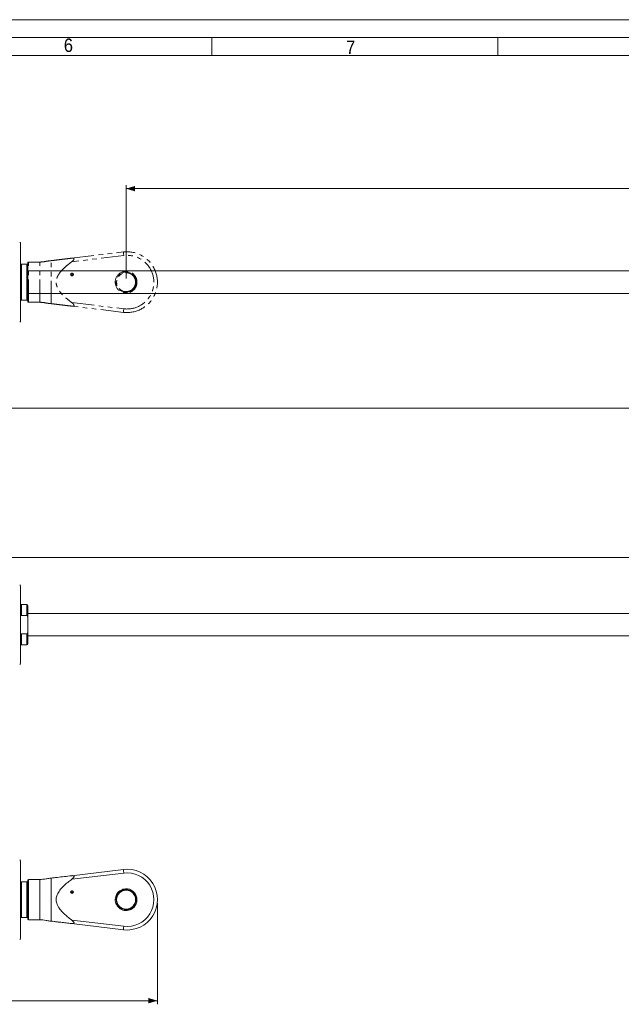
# Model space of a CAD drawing. Header units: millimetres. Extents: x 40 to 3324, y 40 to 2336.
# Tile 7 of 8: x 1785 to 2458, y 1235 to 2336. Entities that reach past the tile are written whole.
import ezdxf

# ---------------------------------------------------------------- set-up
doc = ezdxf.new("R2010")
doc.units = ezdxf.units.MM
doc.header["$LTSCALE"] = 4
doc.linetypes.add('SLD-Combinazione-di-due-tratteggi', pattern=[12.7, 6.35, -1.27, 1.27, -1.27, 1.27, -1.27])
doc.linetypes.add('SLD-Solido', pattern=[0])
doc.styles.add('SLDTEXTSTYLE0', font='GOTHIC.TTF', dxfattribs={"width": 0.913})
doc.styles.add('SLDTEXTSTYLE3', font='CALIBRI.TTF')
doc.styles.add('SLDTEXTSTYLE4', font='CALIBRIB.TTF')
doc.dimstyles.new('SLDDIMSTYLE0', dxfattribs={"dimtxt": 29.633333, "dimasz": 10, "dimexe": 0, "dimexo": 0.0625, "dimgap": 7.408333, "dimtad": 1, "dimrnd": 1e-09, "dimzin": 12, "dimdsep": 46, "dimtxsty": 'SLDTEXTSTYLE4', "dimsah": 1, "dimcen": 0.09, "dimadec": 0, "dimazin": 3, "dimtfac": 1, "dimtofl": 0, "dimtmove": 0, "dimatfit": 3, "dimfxl": 0, "dimfrac": 2, "dimtolj": 1, "dimtzin": 12, "dimarcsym": 0})

# ---------------------------------------------------------------- blocks, each defined once
blk = doc.blocks.new('_D')
at = {"color": 7, "linetype": 'SLD-Solido', "lineweight": 0}
for p, q in [((215.7, 2038.6), (215.7, 1897.6)), ((3139.2, 2038.6), (3139.2, 1897.6)), ((215.7, 1901.6), (3139.2, 1901.6))]:
    blk.add_line(p, q, dxfattribs=at)
for points in [[(215.7, 1901.6), (225.7, 1898.6), (225.7, 1904.6)], [(3139.2, 1901.6), (3129.2, 1904.6), (3129.2, 1898.6)]]:
    blk.add_solid(points, dxfattribs=at)
at = {"color": 7, "linetype": 'SLD-Solido', "lineweight": 0, "insert": (1612.3, 1941.1), "char_height": 29.63, "attachment_point": 1, "style": 'SLDTEXTSTYLE3'}
blk.add_mtext('2923,50', dxfattribs=at)
blk = doc.blocks.new('_D_2')
at = {"color": 7, "linetype": 'SLD-Solido', "lineweight": 0}
for p, q in [((1904.2, 2046.6), (1904.2, 2151.1)), ((1904.2, 2147.1), (3104.2, 2147.1)), ((3104.2, 2046.6), (3104.2, 2151.1))]:
    blk.add_line(p, q, dxfattribs=at)
for points in [[(1904.2, 2147.1), (1914.2, 2144.1), (1914.2, 2150.1)], [(3104.2, 2147.1), (3094.2, 2150.1), (3094.2, 2144.1)]]:
    blk.add_solid(points, dxfattribs=at)
at = {"color": 7, "linetype": 'SLD-Solido', "lineweight": 0, "insert": (2464.2, 2186.6), "char_height": 29.63, "attachment_point": 1, "style": 'SLDTEXTSTYLE3'}
blk.add_mtext('1200', dxfattribs=at)
blk = doc.blocks.new('_D_3')
at = {"color": 7, "linetype": 'SLD-Solido', "lineweight": 0}
for p, q in [((250.7, 1696.8), (250.7, 1738.7)), ((250.7, 1734.7), (3104.2, 1734.7)), ((3104.2, 1696.8), (3104.2, 1738.7))]:
    blk.add_line(p, q, dxfattribs=at)
for points in [[(250.7, 1734.7), (260.7, 1731.7), (260.7, 1737.7)], [(3104.2, 1734.7), (3094.2, 1737.7), (3094.2, 1731.7)]]:
    blk.add_solid(points, dxfattribs=at)
at = {"color": 7, "linetype": 'SLD-Solido', "lineweight": 0, "insert": (1612.3, 1774.2), "char_height": 29.63, "attachment_point": 1, "style": 'SLDTEXTSTYLE3'}
blk.add_mtext('2853,50', dxfattribs=at)
blk = doc.blocks.new('_D_5')
at = {"color": 7, "linetype": 'SLD-Solido', "lineweight": 0}
for p, q in [((215.7, 1348.3), (215.7, 1235.3)), ((1939.2, 1348.3), (1939.2, 1235.3)), ((215.7, 1239.3), (1939.2, 1239.3))]:
    blk.add_line(p, q, dxfattribs=at)
for points in [[(215.7, 1239.3), (225.7, 1236.3), (225.7, 1242.3)], [(1939.2, 1239.3), (1929.2, 1242.3), (1929.2, 1236.3)]]:
    blk.add_solid(points, dxfattribs=at)
at = {"color": 7, "linetype": 'SLD-Solido', "lineweight": 0, "insert": (1012.3, 1278.8), "char_height": 29.63, "attachment_point": 1, "style": 'SLDTEXTSTYLE3'}
blk.add_mtext('1723,50', dxfattribs=at)

msp = doc.modelspace()

# ---------------------------------------------------------------- linework, layer by layer
at = {"color": 7, "linetype": 'SLD-Solido', "lineweight": 0}
for p, q in [((3324, 2336), (40, 2336)), ((3304, 2316), (60, 2316)), ((2000, 2296), (2000, 2316)), ((2320, 2316), (2320, 2296))]:
    msp.add_line(p, q, dxfattribs=at)
at = {"color": 7, "linetype": 'SLD-Solido', "lineweight": 15}
for p, q in [((3284, 2296), (80, 2296)), ((1786.247, 2086.068), (1786.247, 1999.068)), ((1787.247, 2022.568), (1787.247, 2062.568)), ((1787.247, 2062.568), (1793.247, 2062.568)), ((1793.247, 2022.568), (1793.247, 2062.568)), ((1794.247, 2022.568), (1794.247, 2062.568)), ((2994.247, 2055.068), (1794.247, 2055.068)), ((1794.247, 2030.068), (2994.247, 2030.068)), ((1793.247, 2022.568), (1787.247, 2022.568)), ((1786.247, 1703.191), (1786.247, 1616.191)), ((1793.247, 1682.191), (1787.247, 1682.191)), ((1794.247, 1667.581), (1794.247, 1681.191)), ((1793.247, 1669.998), (1787.247, 1669.998)), ((2994.247, 1672.191), (1794.247, 1672.191)), ((1794.247, 1667.581), (1794.247, 1651.801)), ((1794.247, 1638.191), (1794.247, 1651.801)), ((1787.247, 1649.383), (1793.247, 1649.383)), ((1794.247, 1647.191), (2994.247, 1647.191)), ((1787.247, 1637.191), (1793.247, 1637.191)), ((1786.247, 1395.764), (1786.247, 1308.764)), ((1820.275, 1328.239), (1820.275, 1376.289)), ((1843.097, 1379.034), (1901.187, 1386.021)), ((1901.665, 1382.049), (1843.401, 1375.042)), ((1787.247, 1332.264), (1787.247, 1372.264)), ((1787.247, 1372.264), (1793.247, 1372.264)), ((1793.247, 1332.264), (1793.247, 1372.264)), ((1794.247, 1330.764), (1794.247, 1373.764)), ((1794.247, 1332.264), (1794.247, 1372.264)), ((1807.596, 1374.764), (1795.247, 1374.764)), ((1843.247, 1362.178), (1843.31, 1362.001)), ((1843.447, 1361.612), (1843.31, 1362.001)), ((1844.047, 1361.612), (1844.185, 1362.001)), ((1844.185, 1362.001), (1844.247, 1362.178)), ((1900.451, 1362.695), (1900.092, 1363.681)), ((1901.171, 1364.018), (1901.532, 1363.027)), ((1793.247, 1332.264), (1787.247, 1332.264)), ((1908.403, 1340.847), (1908.043, 1341.833)), ((1909.086, 1342.274), (1909.446, 1341.283)), ((1795.247, 1329.764), (1807.596, 1329.764)), ((1901.187, 1318.507), (1843.097, 1325.494)), ((1843.401, 1329.486), (1901.665, 1322.479))]:
    msp.add_line(p, q, dxfattribs=at)
at = {"color": 7, "linetype": 'SLD-Combinazione-di-due-tratteggi', "lineweight": 0}
for p, q in [((1786.247, 2086.068), (1786.247, 1999.068)), ((1786.247, 2086.068), (1786.247, 1999.068)), ((1843.097, 2069.338), (1901.187, 2076.325)), ((1901.665, 2072.353), (1843.401, 2065.345)), ((1787.247, 2022.568), (1787.247, 2062.568)), ((1787.247, 2062.568), (1793.247, 2062.568)), ((1787.247, 2022.568), (1787.247, 2062.568)), ((1787.247, 2062.568), (1793.247, 2062.568)), ((1793.247, 2022.568), (1793.247, 2062.568)), ((1793.247, 2022.568), (1793.247, 2062.568)), ((1794.247, 2021.068), (1794.247, 2064.068)), ((1794.247, 2022.568), (1794.247, 2062.568)), ((1794.247, 2022.568), (1794.247, 2062.568)), ((1807.596, 2065.068), (1795.247, 2065.068)), ((1820.275, 2018.543), (1820.275, 2066.593)), ((2994.247, 2055.068), (1794.247, 2055.068)), ((1843.247, 2052.482), (1843.31, 2052.305)), ((1843.447, 2051.916), (1843.31, 2052.305)), ((1844.047, 2051.916), (1844.185, 2052.305)), ((1844.185, 2052.305), (1844.247, 2052.482)), ((1900.451, 2052.998), (1900.092, 2053.985)), ((1901.171, 2054.322), (1901.532, 2053.331)), ((1794.247, 2030.068), (2994.247, 2030.068)), ((1908.403, 2031.151), (1908.043, 2032.137)), ((1909.086, 2032.578), (1909.446, 2031.587)), ((1793.247, 2022.568), (1787.247, 2022.568)), ((1793.247, 2022.568), (1787.247, 2022.568)), ((1795.247, 2020.068), (1807.596, 2020.068)), ((1901.187, 2008.811), (1843.097, 2015.798)), ((1843.401, 2019.79), (1901.665, 2012.783))]:
    msp.add_line(p, q, dxfattribs=at)
at = {"color": 8, "linetype": 'SLD-Combinazione-di-due-tratteggi', "lineweight": 0}
for p, q in [((1795.247, 2020.068), (1795.247, 2065.068)), ((1807.596, 2020.068), (1807.596, 2065.068))]:
    msp.add_line(p, q, dxfattribs=at)
at = {"color": 8, "linetype": 'SLD-Solido', "lineweight": 15}
for p, q in [((1787.247, 1669.998), (1787.247, 1682.191)), ((1793.247, 1669.998), (1793.247, 1682.191)), ((1787.247, 1637.191), (1787.247, 1649.383)), ((1793.247, 1637.191), (1793.247, 1649.383)), ((1795.247, 1329.764), (1795.247, 1374.764)), ((1807.596, 1329.764), (1807.596, 1374.764))]:
    msp.add_line(p, q, dxfattribs=at)
at = {"color": 7, "linetype": 'SLD-Combinazione-di-due-tratteggi', "lineweight": 0, "flags": 128}
for points in [[(1901.665, 2072.353), (1901.571, 2073.128), (1901.482, 2073.873), (1901.399, 2074.56), (1901.327, 2075.161), (1901.267, 2075.655), (1901.223, 2076.022), (1901.196, 2076.248), (1901.187, 2076.325)], [(1901.665, 2012.783), (1901.571, 2012.008), (1901.482, 2011.263), (1901.399, 2010.576), (1901.327, 2009.974), (1901.267, 2009.48), (1901.223, 2009.113), (1901.196, 2008.887), (1901.187, 2008.811)]]:
    msp.add_lwpolyline(points, dxfattribs=at)
at = {"color": 7, "linetype": 'SLD-Solido', "lineweight": 15, "flags": 128}
for points in [[(1901.665, 1382.049), (1901.571, 1382.824), (1901.482, 1383.569), (1901.399, 1384.256), (1901.327, 1384.857), (1901.267, 1385.351), (1901.223, 1385.718), (1901.196, 1385.944), (1901.187, 1386.021)], [(1901.665, 1322.479), (1901.571, 1321.704), (1901.482, 1320.959), (1901.399, 1320.272), (1901.327, 1319.67), (1901.267, 1319.177), (1901.223, 1318.81), (1901.196, 1318.584), (1901.187, 1318.507)]]:
    msp.add_lwpolyline(points, dxfattribs=at)
at = {"color": 7, "linetype": 'SLD-Combinazione-di-due-tratteggi', "lineweight": 0}
for centre, radius in [((1843.747, 2051.068), 1.5), ((1904.247, 2042.568), 11.1), ((1904.247, 2042.568), 10.6)]:
    msp.add_circle(centre, radius, dxfattribs=at)
at = {"color": 7, "linetype": 'SLD-Solido', "lineweight": 15}
for centre, radius in [((1843.747, 1360.764), 1.5), ((1904.247, 1352.264), 11.1), ((1904.247, 1352.264), 10.6)]:
    msp.add_circle(centre, radius, dxfattribs=at)
for centre, radius, start, end in [((1785.247, 2086.068), 1, 0, 90), ((1785.247, 1999.068), 1, 270, 0), ((1785.247, 1703.191), 1, 0, 90), ((1787.247, 1683.191), 1, 180, 270), ((1793.247, 1681.191), 1, 0, 90), ((1787.247, 1636.191), 1, 90, 180), ((1793.247, 1638.191), 1, 270, 0), ((1785.247, 1616.191), 1, 270, 0), ((1785.247, 1395.764), 1, 0, 90), ((1905.247, 1352.264), 34, 263.141643, 96.858357), ((1905.247, 1352.264), 30, 263.141643, 96.858357), ((1795.247, 1373.764), 1, 90, 180), ((1807.596, 1404.764), 30, 270, 283.805359), ((1843.747, 1360.764), 1.312, 109.471221, 70.528779), ((1843.747, 1360.764), 0.9, 109.471221, 70.528779), ((1904.247, 1352.264), 12.15, 110, 290), ((1904.247, 1352.264), 12.15, 104.663545, 110), ((1904.247, 1352.264), 12.15, 295.336455, 104.663545), ((1904.247, 1352.264), 12.15, 290, 295.336455), ((1795.247, 1330.764), 1, 180, 270), ((1807.596, 1299.764), 30, 76.203062, 90), ((1785.247, 1308.764), 1, 270, 0)]:
    msp.add_arc(centre, radius, start, end, dxfattribs=at)
at = {"color": 7, "linetype": 'SLD-Combinazione-di-due-tratteggi', "lineweight": 0}
for centre, radius, start, end in [((1785.247, 2086.068), 1, 0, 90), ((1785.247, 2086.068), 1, 0, 90), ((1905.247, 2042.568), 34, 263.141643, 96.858357), ((1905.247, 2042.568), 30, 263.141643, 96.858357), ((1795.247, 2064.068), 1, 90, 180), ((1807.596, 2095.068), 30, 270, 283.805359), ((1843.747, 2051.068), 1.312, 109.471221, 70.528779), ((1843.747, 2051.068), 0.9, 109.471221, 70.528779), ((1904.247, 2042.568), 12.15, 110, 290), ((1904.247, 2042.568), 12.15, 104.663545, 110), ((1904.247, 2042.568), 12.15, 295.336455, 104.663545), ((1904.247, 2042.568), 12.15, 290, 295.336455), ((1795.247, 2021.068), 1, 180, 270), ((1807.596, 1990.068), 30, 76.203062, 90), ((1785.247, 1999.068), 1, 270, 0), ((1785.247, 1999.068), 1, 270, 0)]:
    msp.add_arc(centre, radius, start, end, dxfattribs=at)
for points, knots in [([(1843.401, 2065.345), (1844.005, 2065.819), (1844.821, 2066.458), (1845.629, 2067.422), (1845.958, 2067.992), (1846.059, 2068.484), (1845.968, 2068.838), (1845.675, 2069.149), (1844.967, 2069.414), (1844.032, 2069.434), (1843.316, 2069.36), (1843.097, 2069.338)], [0, 0, 0, 0, 0.2566631, 0.34677628, 0.4375564, 0.49858657, 0.55984947, 0.61799472, 0.71928154, 0.91403416, 1, 1, 1, 1]), ([(1786.247, 2062.568), (1786.254, 2062.568), (1786.274, 2062.568), (1786.426, 2062.568), (1786.677, 2062.568), (1786.859, 2062.568), (1787.058, 2062.568), (1787.184, 2062.568), (1787.247, 2062.568)], [0, 0, 0, 0, 0.20515857, 0.58295477, 0.71372583, 0.84520019, 0.92261296, 1, 1, 1, 1]), ([(1786.247, 2062.568), (1786.254, 2062.568), (1786.274, 2062.568), (1786.426, 2062.568), (1786.677, 2062.568), (1786.859, 2062.568), (1787.058, 2062.568), (1787.184, 2062.568), (1787.247, 2062.568)], [0, 0, 0, 0, 0.20515857, 0.58295477, 0.71372583, 0.84520019, 0.92261296, 1, 1, 1, 1]), ([(1793.247, 2062.568), (1793.294, 2062.568), (1793.395, 2062.568), (1793.57, 2062.568), (1793.794, 2062.568), (1794.079, 2062.568), (1794.225, 2062.568), (1794.241, 2062.568), (1794.247, 2062.568)], [0, 0, 0, 0, 0.05018448, 0.10763902, 0.20505542, 0.38157683, 0.76085782, 1, 1, 1, 1]), ([(1793.247, 2062.568), (1793.294, 2062.568), (1793.395, 2062.568), (1793.57, 2062.568), (1793.794, 2062.568), (1794.079, 2062.568), (1794.225, 2062.568), (1794.241, 2062.568), (1794.247, 2062.568)], [0, 0, 0, 0, 0.05018448, 0.10763902, 0.20505542, 0.38157683, 0.76085782, 1, 1, 1, 1]), ([(1814.754, 2065.929), (1814.765, 2065.93), (1814.799, 2065.934), (1815.882, 2066.064), (1817.801, 2066.295), (1819.448, 2066.493), (1820.275, 2066.593)], [0, 0, 0, 0, 0.08888256, 0.25221327, 0.62461943, 1, 1, 1, 1]), ([(1820.275, 2066.593), (1821.372, 2066.725), (1823.568, 2066.989), (1828.621, 2067.597), (1835.109, 2068.377), (1840.49, 2069.024), (1843.097, 2069.338)], [0, 0, 0, 0, 0.16722304, 0.33479164, 0.67757921, 1, 1, 1, 1]), ([(1843.401, 2065.345), (1841.905, 2064.21), (1838.735, 2061.805), (1834.163, 2057.797), (1830.683, 2053.969), (1828.428, 2050.656), (1827.184, 2048.232), (1826.372, 2045.786), (1825.988, 2043.375), (1826.076, 2040.93), (1826.64, 2038.309), (1827.774, 2035.617), (1829.815, 2032.309), (1832.79, 2028.734), (1836.711, 2025.037), (1840.307, 2022.114), (1842.572, 2020.413), (1843.401, 2019.79)], [0, 0, 0, 0, 0.09515314, 0.20165052, 0.30787211, 0.35620251, 0.4044615, 0.44544484, 0.4863748, 0.52751895, 0.56869713, 0.62162013, 0.67467051, 0.76527548, 0.85639142, 0.94747342, 1, 1, 1, 1]), ([(1787.247, 2022.568), (1787.226, 2022.568), (1787.152, 2022.568), (1787.005, 2022.568), (1786.79, 2022.568), (1786.513, 2022.568), (1786.295, 2022.568), (1786.263, 2022.568), (1786.247, 2022.568)], [0, 0, 0, 0, 0.02648775, 0.09072031, 0.18681633, 0.35266593, 0.68139018, 1, 1, 1, 1]), ([(1787.247, 2022.568), (1787.226, 2022.568), (1787.152, 2022.568), (1787.005, 2022.568), (1786.79, 2022.568), (1786.513, 2022.568), (1786.295, 2022.568), (1786.263, 2022.568), (1786.247, 2022.568)], [0, 0, 0, 0, 0.02648775, 0.09072031, 0.18681633, 0.35266593, 0.68139018, 1, 1, 1, 1]), ([(1794.247, 2022.568), (1794.234, 2022.568), (1794.211, 2022.568), (1794.021, 2022.568), (1793.795, 2022.568), (1793.6, 2022.568), (1793.412, 2022.568), (1793.299, 2022.568), (1793.247, 2022.568)], [0, 0, 0, 0, 0.37035245, 0.64213166, 0.77433464, 0.87944395, 0.94520631, 1, 1, 1, 1]), ([(1794.247, 2022.568), (1794.234, 2022.568), (1794.211, 2022.568), (1794.021, 2022.568), (1793.795, 2022.568), (1793.6, 2022.568), (1793.412, 2022.568), (1793.299, 2022.568), (1793.247, 2022.568)], [0, 0, 0, 0, 0.37035245, 0.64213166, 0.77433464, 0.87944395, 0.94520631, 1, 1, 1, 1]), ([(1820.275, 2018.543), (1819.505, 2018.635), (1817.965, 2018.821), (1816.092, 2019.046), (1815.059, 2019.17), (1814.676, 2019.216), (1814.74, 2019.209), (1814.753, 2019.207)], [0, 0, 0, 0, 0.35183237, 0.70405997, 0.85277239, 0.97033295, 1, 1, 1, 1]), ([(1843.097, 2015.798), (1841.089, 2016.039), (1837.072, 2016.523), (1831.822, 2017.154), (1827.319, 2017.696), (1823.563, 2018.147), (1821.369, 2018.411), (1820.275, 2018.543)], [0, 0, 0, 0, 0.24806276, 0.49607752, 0.66429106, 0.83252018, 1, 1, 1, 1]), ([(1843.097, 2015.798), (1843.731, 2015.744), (1844.582, 2015.672), (1845.477, 2015.893), (1845.869, 2016.143), (1846.045, 2016.504), (1846.024, 2016.933), (1845.762, 2017.533), (1844.945, 2018.578), (1844.033, 2019.294), (1843.401, 2019.79)], [0, 0, 0, 0, 0.2478434, 0.33266545, 0.41813646, 0.47805294, 0.53811002, 0.61216727, 0.7309185, 1, 1, 1, 1])]:
    msp.add_open_spline(points, degree=3, knots=knots, dxfattribs=at)
at = {"color": 7, "linetype": 'SLD-Solido', "lineweight": 15}
for points, knots in [([(1786.247, 2062.568), (1786.254, 2062.568), (1786.274, 2062.568), (1786.426, 2062.568), (1786.677, 2062.568), (1786.859, 2062.568), (1787.058, 2062.568), (1787.184, 2062.568), (1787.247, 2062.568)], [0, 0, 0, 0, 0.20515857, 0.58295477, 0.71372583, 0.84520019, 0.92261296, 1, 1, 1, 1]), ([(1793.247, 2062.568), (1793.294, 2062.568), (1793.395, 2062.568), (1793.57, 2062.568), (1793.794, 2062.568), (1794.079, 2062.568), (1794.225, 2062.568), (1794.241, 2062.568), (1794.247, 2062.568)], [0, 0, 0, 0, 0.05018448, 0.10763902, 0.20505542, 0.38157683, 0.76085782, 1, 1, 1, 1]), ([(1787.247, 2022.568), (1787.226, 2022.568), (1787.152, 2022.568), (1787.005, 2022.568), (1786.79, 2022.568), (1786.513, 2022.568), (1786.295, 2022.568), (1786.263, 2022.568), (1786.247, 2022.568)], [0, 0, 0, 0, 0.02648775, 0.09072031, 0.18681633, 0.35266593, 0.68139018, 1, 1, 1, 1]), ([(1794.247, 2022.568), (1794.234, 2022.568), (1794.211, 2022.568), (1794.021, 2022.568), (1793.795, 2022.568), (1793.6, 2022.568), (1793.412, 2022.568), (1793.299, 2022.568), (1793.247, 2022.568)], [0, 0, 0, 0, 0.37035245, 0.64213166, 0.77433464, 0.87944395, 0.94520631, 1, 1, 1, 1]), ([(1787.247, 1669.998), (1787.218, 1670), (1787.136, 1670.005), (1786.98, 1670.065), (1786.759, 1670.244), (1786.477, 1670.685), (1786.284, 1671.315), (1786.258, 1671.817), (1786.247, 1672.03)], [0, 0, 0, 0, 0.03581785, 0.10038381, 0.20194087, 0.38144979, 0.73732345, 1, 1, 1, 1]), ([(1794.247, 1667.581), (1794.233, 1667.942), (1794.208, 1668.569), (1794.007, 1669.281), (1793.771, 1669.692), (1793.585, 1669.887), (1793.397, 1669.985), (1793.292, 1669.994), (1793.247, 1669.998)], [0, 0, 0, 0, 0.385042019, 0.66889736, 0.778447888, 0.888828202, 0.951733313, 1, 1, 1, 1]), ([(1793.247, 1649.383), (1793.294, 1649.387), (1793.395, 1649.397), (1793.57, 1649.486), (1793.794, 1649.706), (1794.079, 1650.258), (1794.225, 1650.999), (1794.241, 1651.577), (1794.247, 1651.801)], [0, 0, 0, 0, 0.05018448, 0.10763902, 0.20505542, 0.38157683, 0.76085782, 1, 1, 1, 1]), ([(1786.247, 1647.352), (1786.254, 1647.518), (1786.274, 1647.991), (1786.426, 1648.561), (1786.677, 1649.019), (1786.859, 1649.229), (1787.058, 1649.359), (1787.184, 1649.375), (1787.247, 1649.383)], [0, 0, 0, 0, 0.20515857, 0.58295477, 0.71372583, 0.84520019, 0.92261296, 1, 1, 1, 1]), ([(1814.754, 1375.625), (1814.765, 1375.626), (1814.799, 1375.63), (1815.882, 1375.76), (1817.801, 1375.991), (1819.448, 1376.189), (1820.275, 1376.289)], [0, 0, 0, 0, 0.08888256, 0.25221327, 0.62461943, 1, 1, 1, 1]), ([(1820.275, 1376.289), (1821.372, 1376.421), (1823.568, 1376.685), (1828.621, 1377.293), (1835.109, 1378.073), (1840.49, 1378.72), (1843.097, 1379.034)], [0, 0, 0, 0, 0.16722304, 0.33479164, 0.67757921, 1, 1, 1, 1]), ([(1843.401, 1375.042), (1844.005, 1375.515), (1844.821, 1376.155), (1845.629, 1377.118), (1845.958, 1377.689), (1846.059, 1378.18), (1845.968, 1378.535), (1845.675, 1378.845), (1844.967, 1379.11), (1844.032, 1379.13), (1843.316, 1379.057), (1843.097, 1379.034)], [0, 0, 0, 0, 0.2566631, 0.34677628, 0.4375564, 0.49858657, 0.55984947, 0.61799472, 0.71928154, 0.91403416, 1, 1, 1, 1]), ([(1786.247, 1372.264), (1786.254, 1372.264), (1786.274, 1372.264), (1786.426, 1372.264), (1786.677, 1372.264), (1786.859, 1372.264), (1787.058, 1372.264), (1787.184, 1372.264), (1787.247, 1372.264)], [0, 0, 0, 0, 0.20515857, 0.58295477, 0.71372583, 0.84520019, 0.92261296, 1, 1, 1, 1]), ([(1793.247, 1372.264), (1793.294, 1372.264), (1793.395, 1372.264), (1793.57, 1372.264), (1793.794, 1372.264), (1794.079, 1372.264), (1794.225, 1372.264), (1794.241, 1372.264), (1794.247, 1372.264)], [0, 0, 0, 0, 0.05018448, 0.10763902, 0.20505542, 0.38157683, 0.76085782, 1, 1, 1, 1]), ([(1843.401, 1375.042), (1841.905, 1373.906), (1838.735, 1371.501), (1834.163, 1367.493), (1830.683, 1363.665), (1828.428, 1360.352), (1827.184, 1357.928), (1826.372, 1355.482), (1825.988, 1353.071), (1826.076, 1350.626), (1826.64, 1348.005), (1827.774, 1345.313), (1829.815, 1342.005), (1832.79, 1338.43), (1836.711, 1334.733), (1840.307, 1331.81), (1842.572, 1330.109), (1843.401, 1329.486)], [0, 0, 0, 0, 0.09515314, 0.20165052, 0.30787211, 0.35620251, 0.4044615, 0.44544484, 0.4863748, 0.52751895, 0.56869713, 0.62162013, 0.67467051, 0.76527548, 0.85639142, 0.94747342, 1, 1, 1, 1]), ([(1787.247, 1332.264), (1787.226, 1332.264), (1787.152, 1332.264), (1787.005, 1332.264), (1786.79, 1332.264), (1786.513, 1332.264), (1786.295, 1332.264), (1786.263, 1332.264), (1786.247, 1332.264)], [0, 0, 0, 0, 0.02648775, 0.09072031, 0.18681633, 0.35266593, 0.68139018, 1, 1, 1, 1]), ([(1794.247, 1332.264), (1794.234, 1332.264), (1794.211, 1332.264), (1794.021, 1332.264), (1793.795, 1332.264), (1793.6, 1332.264), (1793.412, 1332.264), (1793.299, 1332.264), (1793.247, 1332.264)], [0, 0, 0, 0, 0.37035245, 0.64213166, 0.77433464, 0.87944395, 0.94520631, 1, 1, 1, 1]), ([(1820.275, 1328.239), (1819.505, 1328.332), (1817.965, 1328.517), (1816.092, 1328.742), (1815.059, 1328.866), (1814.676, 1328.912), (1814.74, 1328.905), (1814.753, 1328.903)], [0, 0, 0, 0, 0.35183237, 0.70405997, 0.85277239, 0.97033295, 1, 1, 1, 1]), ([(1843.097, 1325.494), (1841.089, 1325.736), (1837.072, 1326.219), (1831.822, 1326.85), (1827.319, 1327.392), (1823.563, 1327.844), (1821.369, 1328.107), (1820.275, 1328.239)], [0, 0, 0, 0, 0.24806276, 0.49607752, 0.66429106, 0.83252018, 1, 1, 1, 1]), ([(1843.097, 1325.494), (1843.731, 1325.44), (1844.582, 1325.368), (1845.477, 1325.589), (1845.869, 1325.839), (1846.045, 1326.2), (1846.024, 1326.63), (1845.762, 1327.229), (1844.945, 1328.274), (1844.033, 1328.99), (1843.401, 1329.486)], [0, 0, 0, 0, 0.2478434, 0.33266545, 0.41813646, 0.47805294, 0.53811002, 0.61216727, 0.7309185, 1, 1, 1, 1])]:
    msp.add_open_spline(points, degree=3, knots=knots, dxfattribs=at)

# ---------------------------------------------------------------- texts
at = {"color": 7, "linetype": 'Continuous', "lineweight": 0, "char_height": 15.048, "attachment_point": 1, "style": 'SLDTEXTSTYLE0'}
for s, insert in [('6', (1834.61, 2314.951)), ('7', (2150.206, 2312.73))]:
    msp.add_mtext(s, dxfattribs=dict(at, insert=insert))

# ---------------------------------------------------------------- dimensions: what is measured, and where the dimension line sits
at = {"color": 7, "linetype": 'SLD-Solido', "lineweight": 0}
for base, p1, p2, picture, middle in [((3104.247, 2147.124), (1904.247, 2042.568), (3104.247, 2042.568), '_D_2', (2504.247, 2147.124)), ((3104.247, 1734.691), (250.747, 1692.845), (3104.247, 1692.845), '_D_3', (1677.497, 1734.691)), ((1939.247, 1239.264), (215.747, 1352.264), (1939.247, 1352.264), '_D_5', (1077.497, 1239.264))]:
    dim = msp.add_linear_dim(base=base, p1=p1, p2=p2, dimstyle='SLDDIMSTYLE0', dxfattribs=at)
    dim.commit()
    dim.dimension.update_dxf_attribs({"geometry": picture, "text_midpoint": middle, "dimtype": 160})
dim = msp.add_linear_dim(base=(3139.247, 1901.568), p1=(215.747, 2042.568), p2=(3139.247, 2042.568), angle=0, dimstyle='SLDDIMSTYLE0', dxfattribs=at)
dim.commit()
dim.dimension.update_dxf_attribs({"geometry": '_D', "text_midpoint": (1677.497, 1901.568), "dimtype": 160})

doc.saveas('drawing.dxf')
